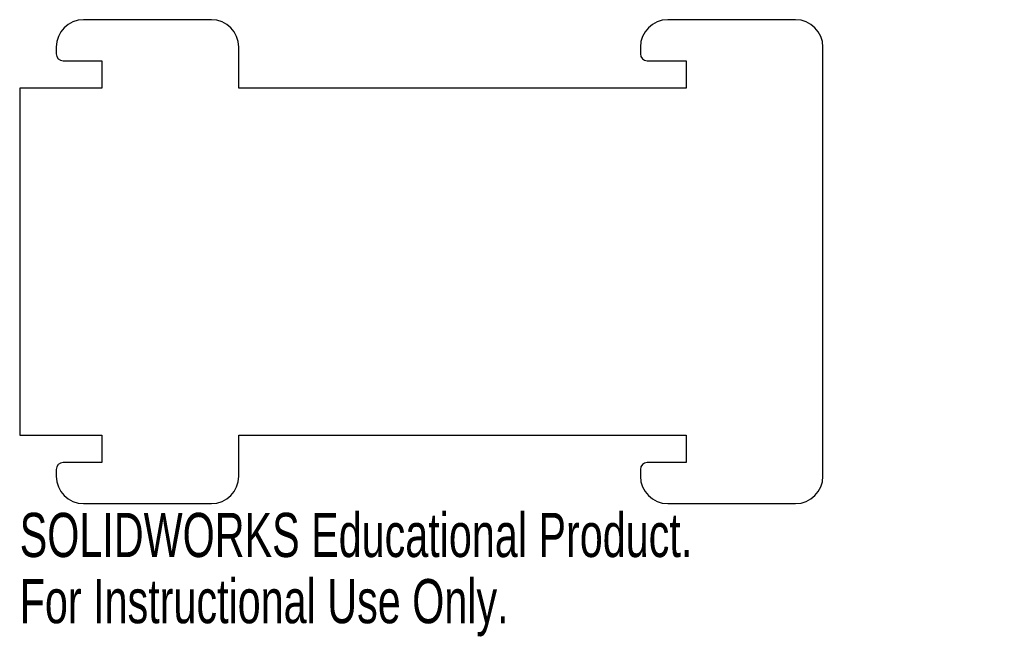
# Model space of a CAD drawing. Header units: millimetres. Extents: x 0 to 108, y -22 to 46.
import ezdxf

# ---------------------------------------------------------------- set-up
doc = ezdxf.new("R2010")
doc.units = ezdxf.units.MM
doc.styles.add('SLDTEXTSTYLE0', font='TXT', dxfattribs={"width": 0.7})

msp = doc.modelspace()

# ---------------------------------------------------------------- linework, layer by layer
at = {"color": 7, "linetype": 'Continuous', "lineweight": 25}
for p, q in [((21, 45.5), (7, 45.5)), ((85, 45.5), (71, 45.5)), ((4, 42.5), (4, 41.75)), ((24, 38), (24, 42.5)), ((68, 42.5), (68, 41.75)), ((88, -4.5), (88, 42.5)), ((4.75, 41), (9, 41)), ((9, 41), (9, 38)), ((68.75, 41), (73, 41)), ((73, 41), (73, 38)), ((0, 38), (0, 0)), ((9, 38), (0, 38)), ((73, 38), (24, 38)), ((0, 0), (9, 0)), ((9, 0), (9, -3)), ((24, 0), (73, 0)), ((24, -4.5), (24, 0)), ((73, 0), (73, -3)), ((9, -3), (4.75, -3)), ((73, -3), (68.75, -3)), ((4, -3.75), (4, -4.5)), ((68, -3.75), (68, -4.5)), ((7, -7.5), (21, -7.5)), ((71, -7.5), (85, -7.5))]:
    msp.add_line(p, q, dxfattribs=at)
for centre, radius, start, end in [((7, 42.5), 3, 90, 180), ((21, 42.5), 3, 0, 90), ((71, 42.5), 3, 90, 180), ((85, 42.5), 3, 0, 90), ((4.75, 41.75), 0.75, 180, 270), ((68.75, 41.75), 0.75, 180, 270), ((4.75, -3.75), 0.75, 90, 180), ((68.75, -3.75), 0.75, 90, 180), ((7, -4.5), 3, 180, 270), ((21, -4.5), 3, 270, 0), ((71, -4.5), 3, 180, 270), ((85, -4.5), 3, 270, 0)]:
    msp.add_arc(centre, radius, start, end, dxfattribs=at)

# ---------------------------------------------------------------- texts
at = {"color": 7, "linetype": 'Continuous', "char_height": 4.8336, "attachment_point": 1, "style": 'SLDTEXTSTYLE0'}
for s, insert in [('SOLIDWORKS Educational Product.', (0, -8.52)), ('For Instructional Use Only.', (0, -15.77))]:
    msp.add_mtext(s, dxfattribs=dict(at, insert=insert))

doc.saveas('drawing.dxf')
